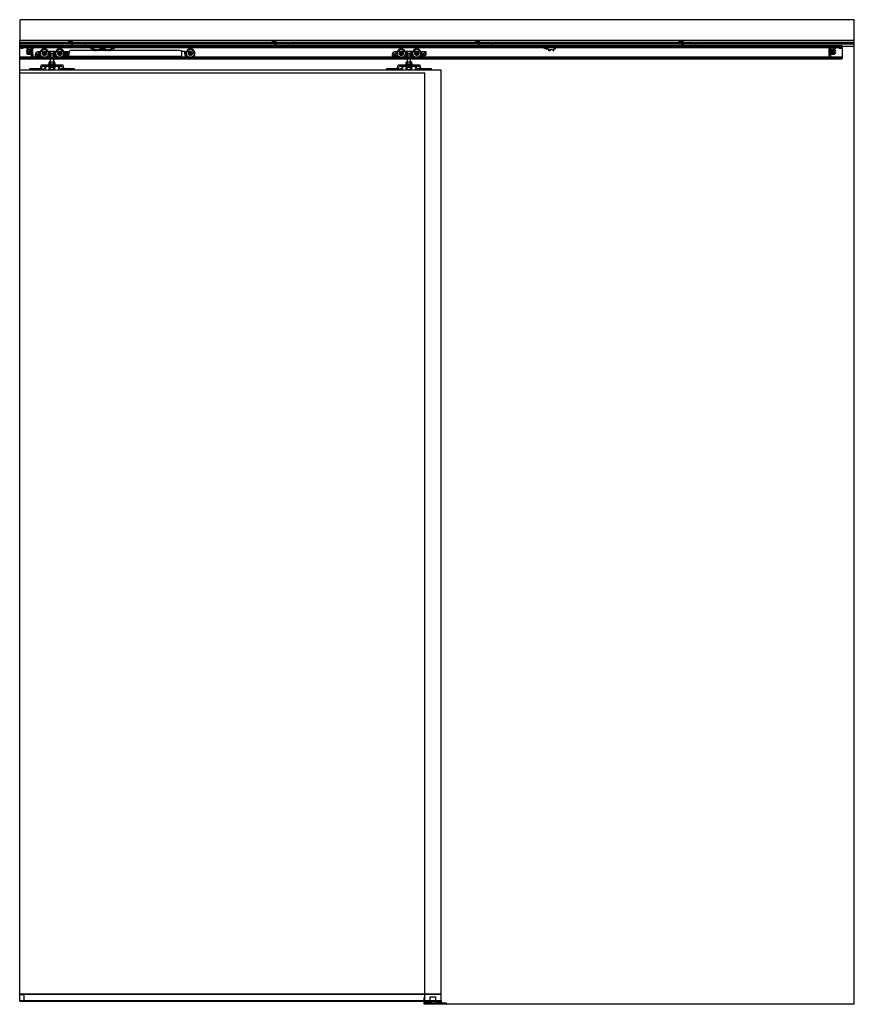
# Model space of a CAD drawing. Header units: millimetres. Extents: x 0 to 2050, y 0 to 2418.
import ezdxf

# ---------------------------------------------------------------- set-up
doc = ezdxf.new("R2010")
doc.units = ezdxf.units.MM
doc.header["$LTSCALE"] = 10
doc.linetypes.add('ALLCAD_Strich', pattern=[0.2, 0.15, -0.05])
doc.layers.add('BESCH_KONT_sich_schn_ansi_2d', color=40, linetype='Continuous')

msp = doc.modelspace()

# ---------------------------------------------------------------- linework, layer by layer
at = {"layer": 'BESCH_KONT_sich_schn_ansi_2d', "linetype": 'ALLCAD_Strich', "extrusion": (0, 1, -2.22045e-16)}
for p, q in [((2050, 2418), (0, 2418)), ((0, 2418), (0, 2368)), ((2050, 2368), (2050, 2418)), ((0, 2287.5), (0, 2368)), ((0, 2368), (2050, 2368)), ((2050, 2362), (0, 2362)), ((0, 2361.5), (0, 2361.5)), ((0, 2361.5), (0, 2361.5)), ((0, 2361.5), (0, 2361.5)), ((0, 2361.5), (0, 2361.5)), ((0, 2361.5), (0, 2361.5)), ((0, 2361.5), (0, 2361.5)), ((0, 2361.5), (0, 2361.5)), ((0, 2361.5), (0, 2361.5)), ((0, 2361.5), (0, 2361.5)), ((0, 2361.5), (0, 2361.5)), ((0, 2361.5), (0, 2361.5)), ((0, 2361.5), (0, 2361.5)), ((0, 2361.5), (0, 2361.5)), ((0, 2361.5), (0, 2361.5)), ((0, 2361.5), (0, 2361.5)), ((0, 2361.5), (0, 2361.5)), ((0, 2361.5), (0, 2361.5)), ((0, 2361.5), (0, 2361.5)), ((0, 2361.5), (0, 2361.5)), ((0, 2361.5), (0, 2361.5)), ((0, 2361.5), (0, 2361.5)), ((0, 2361.5), (0, 2361.5)), ((0, 2361.5), (0, 2361.5)), ((2050, 2361.5), (0, 2361.5)), ((0, 2359.5), (2050, 2359.5)), ((0, 2359), (2050, 2359)), ((0, 2355), (2020, 2355)), ((0, 2353), (2050, 2353)), ((0, 2352.5), (0, 2352.5)), ((0, 2352.5), (0, 2352.5)), ((0, 2352.5), (0, 2352.5)), ((0, 2352.5), (0, 2352.5)), ((0, 2352.5), (0, 2352.5)), ((0, 2352.5), (0, 2352.5)), ((0, 2352.5), (0, 2352.5)), ((0, 2352.5), (0, 2352.5)), ((0, 2352.5), (0, 2352.5)), ((0, 2352.5), (0, 2352.5)), ((0, 2352.5), (0, 2352.5)), ((0, 2352.5), (0, 2352.5)), ((0, 2352.5), (0, 2352.5)), ((0, 2352.5), (0, 2352.5)), ((0, 2352.5), (0, 2352.5)), ((0, 2352.5), (0, 2352.5)), ((0, 2352.5), (0, 2352.5)), ((0, 2352.5), (0, 2352.5)), ((0, 2352.5), (0, 2352.5)), ((0, 2352.5), (0, 2352.5)), ((0, 2352.5), (0, 2352.5)), ((0, 2352.5), (0, 2352.5)), ((0, 2352.5), (0, 2352.5)), ((0, 2352.5), (2020, 2352.5)), ((1, 2352), (0, 2352)), ((0, 2350.5), (2020, 2350.5)), ((0, 2350), (2020, 2350)), ((1, 2352), (28.9, 2352)), ((1, 2350), (1, 2352)), ((3.2, 2348.5), (2, 2347.5)), ((8, 2347.5), (2, 2347.5)), ((2, 2347), (2, 2347.5)), ((8, 2347), (2, 2347)), ((3.2, 2352), (3.2, 2350)), ((3.2, 2348.5), (3.2, 2352)), ((6.7, 2348.5), (3.2, 2348.5)), ((6.7, 2352), (6.7, 2350)), ((6.7, 2348.5), (6.7, 2352)), ((6.7, 2348.5), (8, 2347.5)), ((8, 2347), (8, 2347.5)), ((17.2, 2348.5), (16, 2347.5)), ((22, 2347.5), (16, 2347.5)), ((16, 2347), (16, 2347.5)), ((22, 2347), (16, 2347)), ((17.2, 2352), (17.2, 2350)), ((17.2, 2348.5), (17.2, 2352)), ((20.7, 2348.5), (17.2, 2348.5)), ((20.7, 2352), (20.7, 2350)), ((20.7, 2348.5), (20.7, 2352)), ((20.7, 2348.5), (22, 2347.5)), ((22, 2347), (22, 2347.5)), ((27.5, 2349.8), (30, 2349.8)), ((27.5, 2349.8), (27.5, 2344.9)), ((27.5, 2347.6), (30, 2347.6)), ((29.9, 2352), (28.9, 2352)), ((28.9, 2352), (28.9, 2350)), ((29, 2349), (29, 2346)), ((30, 2349), (29, 2349)), ((29, 2346), (29, 2343)), ((29.9, 2352), (30, 2352)), ((29.9, 2350), (29.9, 2352)), ((30, 2350), (30, 2350)), ((30, 2350), (30, 2350)), ((30, 2350), (30, 2350)), ((30, 2350), (30, 2350)), ((30, 2350), (30, 2350)), ((30, 2350), (30, 2350)), ((30, 2350), (30, 2350)), ((30, 2350), (30, 2350)), ((30, 2350), (30, 2350)), ((30, 2350), (30, 2348)), ((30, 2350), (30, 2350)), ((30, 2350), (30, 2350)), ((30, 2350), (30, 2350)), ((30, 2350), (30, 2350)), ((30, 2350), (30, 2350)), ((30, 2350), (30, 2350)), ((30, 2350), (30, 2350)), ((30, 2350), (30, 2350)), ((30, 2347), (30, 2348)), ((32, 2347), (30, 2347)), ((30, 2347), (30, 2342.9)), ((32, 2346.5), (30, 2342.9)), ((30, 2346), (32, 2346)), ((32, 2350), (32, 2347)), ((32, 2347), (32, 2346.5)), ((32, 2332.1), (32, 2346.5)), ((119.5, 2365), (119.5, 2362)), ((129.5, 2365), (119.5, 2365)), ((126.5, 2362), (126.5, 2355)), ((126.5, 2359), (126.5, 2362)), ((129.5, 2359), (129.5, 2365)), ((129.5, 2355), (129.5, 2359)), ((144.5, 2359), (144.5, 2362)), ((159.5, 2359), (159.5, 2355)), ((170, 2351.5), (170, 2349.5)), ((172, 2351.5), (170, 2351.5)), ((170, 2349.5), (172, 2349.5)), ((170.6, 2351.5), (170.6, 2349.5)), ((172, 2351.5), (172, 2349.5)), ((172, 2351.5), (234, 2351.5)), ((234, 2349.5), (172, 2349.5)), ((173.1, 2351.5), (173.1, 2349.5)), ((173.5, 2351.5), (173.5, 2349.5)), ((174, 2346.5), (173.5, 2349.5)), ((178, 2346.5), (174, 2346.5)), ((176, 2351.5), (176, 2346.5)), ((178, 2349.5), (178, 2346.5)), ((178, 2346.5), (180, 2346.5)), ((180, 2351.5), (180, 2346.5)), ((181, 2346.2), (182.2, 2345.6)), ((196.8, 2342), (196.8, 2346)), ((197.3, 2346.5), (208.7, 2346.5)), ((209.2, 2346), (209.2, 2342)), ((223.8, 2345.6), (225, 2346.2)), ((226, 2351.5), (226, 2346.5)), ((226, 2346.5), (228, 2346.5)), ((228, 2349.5), (228, 2346.5)), ((232, 2346.5), (228, 2346.5)), ((230, 2351.5), (230, 2346.5)), ((232.5, 2349.5), (232, 2346.5)), ((232.5, 2351.5), (232.5, 2349.5)), ((232.9, 2351.5), (232.9, 2349.5)), ((236, 2351.5), (234, 2351.5)), ((234, 2351.5), (234, 2349.5)), ((234, 2349.5), (236, 2349.5)), ((235.4, 2351.5), (235.4, 2349.5)), ((236, 2351.5), (236, 2349.5)), ((619.5, 2365), (619.5, 2362)), ((629.5, 2365), (619.5, 2365)), ((626.5, 2362), (626.5, 2355)), ((626.5, 2359), (626.5, 2362)), ((629.5, 2359), (629.5, 2365)), ((629.5, 2355), (629.5, 2359)), ((644.5, 2359), (644.5, 2362)), ((659.5, 2359), (659.5, 2355)), ((945, 2351.5), (945, 2349.5)), ((977.5, 2351.5), (945, 2351.5)), ((977.5, 2349.5), (945, 2349.5)), ((949.2, 2351.5), (949.2, 2349.5)), ((952.7, 2351.5), (952.7, 2349.5)), ((959.2, 2351.5), (959.2, 2349.5)), ((962.7, 2351.5), (962.7, 2349.5)), ((977.5, 2351.5), (977.5, 2349.5)), ((982.5, 2351.5), (977.5, 2351.5)), ((982.5, 2349.5), (977.5, 2349.5)), ((982.5, 2351.5), (982.5, 2349.5)), ((1107.5, 2351.5), (982.5, 2351.5)), ((1107.5, 2349.5), (982.5, 2349.5)), ((1107.5, 2351.5), (1107.5, 2349.5)), ((1112.5, 2351.5), (1107.5, 2351.5)), ((1112.5, 2349.5), (1107.5, 2349.5)), ((1112.5, 2351.5), (1112.5, 2349.5)), ((1237.5, 2351.5), (1112.5, 2351.5)), ((1237.5, 2349.5), (1112.5, 2349.5)), ((1119.5, 2365), (1119.5, 2362)), ((1129.5, 2365), (1119.5, 2365)), ((1126.5, 2362), (1126.5, 2355)), ((1126.5, 2359), (1126.5, 2362)), ((1129.5, 2359), (1129.5, 2365)), ((1129.5, 2355), (1129.5, 2359)), ((1144.5, 2359), (1144.5, 2362)), ((1159.5, 2359), (1159.5, 2355)), ((1237.5, 2351.5), (1237.5, 2349.5)), ((1242.5, 2351.5), (1237.5, 2351.5)), ((1242.5, 2349.5), (1237.5, 2349.5)), ((1242.5, 2351.5), (1242.5, 2349.5)), ((1311, 2351.5), (1242.5, 2351.5)), ((1311, 2349.5), (1242.5, 2349.5)), ((1289, 2346.5), (1288.5, 2349.5)), ((1293, 2346.5), (1289, 2346.5)), ((1291, 2349.5), (1291, 2351.5)), ((1291, 2349.5), (1291, 2346.5)), ((1293, 2349.5), (1293, 2346.5)), ((1293, 2346.5), (1295, 2346.5)), ((1295, 2349.5), (1295, 2351.5)), ((1295, 2349.5), (1295, 2346.5)), ((1296, 2346.2), (1297.2, 2345.6)), ((1311, 2351.5), (1311, 2349.5)), ((1312, 2351.5), (1311, 2351.5)), ((1311, 2349.5), (1312, 2349.5)), ((1311.8, 2342), (1311.8, 2346)), ((1312, 2351.5), (1312, 2349.5)), ((1315, 2351.5), (1312, 2351.5)), ((1312, 2349.5), (1315, 2349.5)), ((1315, 2349.5), (1312, 2349.5)), ((1312.3, 2346.5), (1315, 2346.5)), ((1315, 2351.5), (1315, 2346.5)), ((1619.5, 2365), (1619.5, 2362)), ((1629.5, 2365), (1619.5, 2365)), ((1626.5, 2362), (1626.5, 2355)), ((1626.5, 2359), (1626.5, 2362)), ((1629.5, 2359), (1629.5, 2365)), ((1629.5, 2355), (1629.5, 2359)), ((1644.5, 2359), (1644.5, 2362)), ((1659.5, 2359), (1659.5, 2355)), ((1988, 2347), (1988, 2350)), ((1988, 2347), (1988, 2346.5)), ((1990, 2347), (1988, 2347)), ((1988, 2332.1), (1988, 2346.5)), ((1988, 2346.5), (1990, 2342.9)), ((1988, 2346), (1990, 2346)), ((1990, 2352), (1990.1, 2352)), ((1990, 2350), (1990, 2350)), ((1990, 2350), (1990, 2350)), ((1990, 2350), (1990, 2350)), ((1990, 2350), (1990, 2350)), ((1990, 2350), (1990, 2350)), ((1990, 2350), (1990, 2350)), ((1990, 2350), (1990, 2350)), ((1990, 2350), (1990, 2350)), ((1990, 2350), (1990, 2350)), ((1990, 2348), (1990, 2350)), ((1990, 2350), (1990, 2350)), ((1990, 2350), (1990, 2350)), ((1990, 2350), (1990, 2350)), ((1990, 2350), (1990, 2350)), ((1990, 2350), (1990, 2350)), ((1990, 2350), (1990, 2350)), ((1990, 2350), (1990, 2350)), ((1990, 2350), (1990, 2350)), ((1992.5, 2349.8), (1990, 2349.8)), ((1990, 2349), (1991, 2349)), ((1990, 2348), (1990, 2347)), ((1992.5, 2347.6), (1990, 2347.6)), ((1990, 2347), (1990, 2342.9)), ((1991.1, 2352), (1990.1, 2352)), ((1990.1, 2352), (1990.1, 2350)), ((1991, 2343), (1991, 2349)), ((1991.1, 2352), (2019, 2352)), ((1991.1, 2350), (1991.1, 2352)), ((1992.5, 2344.9), (1992.5, 2349.8)), ((1999.2, 2348.5), (1998, 2347.5)), ((2004, 2347.5), (1998, 2347.5)), ((1998, 2347), (1998, 2347.5)), ((2004, 2347), (1998, 2347)), ((1999.2, 2352), (1999.2, 2350)), ((1999.2, 2348.5), (1999.2, 2352)), ((2002.7, 2348.5), (1999.2, 2348.5)), ((2002.7, 2352), (2002.7, 2350)), ((2002.7, 2348.5), (2002.7, 2352)), ((2002.7, 2348.5), (2004, 2347.5)), ((2004, 2347), (2004, 2347.5)), ((2013.2, 2348.5), (2012, 2347.5)), ((2018, 2347.5), (2012, 2347.5)), ((2012, 2347), (2012, 2347.5)), ((2018, 2347), (2012, 2347)), ((2013.2, 2352), (2013.2, 2350)), ((2013.2, 2348.5), (2013.2, 2352)), ((2016.7, 2348.5), (2013.2, 2348.5)), ((2016.7, 2352), (2016.7, 2350)), ((2016.7, 2348.5), (2016.7, 2352)), ((2016.7, 2348.5), (2018, 2347.5)), ((2018, 2347), (2018, 2347.5)), ((2020, 2352), (2019, 2352)), ((2019, 2352), (2019, 2350)), ((2020, 2355), (2020, 2322)), ((2050, 0), (2050, 2368)), ((0, 2326.5), (2020, 2326.5)), ((2020, 2325.5), (0, 2325.5)), ((0, 2324), (2020, 2324)), ((0, 2322), (2020, 2322)), ((16.4, 2342.9), (16, 2342.5)), ((16, 2342.5), (16, 2341.1)), ((16, 2341.1), (20.3, 2340.1)), ((20.3, 2338.5), (16, 2337.5)), ((16, 2337.5), (16, 2336.1)), ((16, 2336.1), (16.4, 2335.7)), ((18.6, 2344.9), (16.4, 2342.9)), ((30, 2342.9), (16.4, 2342.9)), ((16.4, 2335.7), (18.6, 2333.7)), ((16.4, 2335.7), (30, 2335.7)), ((27.5, 2344.9), (18.6, 2344.9)), ((18.6, 2333.7), (27.5, 2333.7)), ((21.3, 2340.2), (22.8, 2341)), ((22.8, 2337.6), (21.3, 2338.4)), ((23.3, 2341.1), (27, 2341.1)), ((27, 2337.5), (23.3, 2337.5)), ((24, 2342.9), (24, 2335.7)), ((24, 2335.7), (25.5, 2335.7)), ((25.5, 2341.6), (27.5, 2341.6)), ((25.5, 2335.7), (25.5, 2341.6)), ((27.5, 2344.9), (27.5, 2340.6)), ((27.5, 2344.1), (30, 2344.1)), ((27.5, 2340.6), (27.5, 2338)), ((27.5, 2338), (27.5, 2333.7)), ((27.5, 2334.6), (30, 2334.6)), ((27.5, 2333.7), (27.5, 2328.8)), ((27.5, 2331.1), (30, 2331.1)), ((30, 2328.8), (27.5, 2328.8)), ((30, 2343), (29, 2343)), ((29, 2336), (29, 2333)), ((30, 2336), (29, 2336)), ((29, 2333), (29, 2330)), ((30, 2330), (29, 2330)), ((30, 2342.9), (30, 2335.7)), ((30, 2335.7), (30, 2331.6)), ((30, 2335.7), (32, 2332.1)), ((32, 2332), (30, 2332)), ((30, 2331.6), (32, 2331.6)), ((30, 2328.8), (30, 2331.6)), ((30, 2331.3), (32, 2331.3)), ((32, 2328.9), (30, 2328.9)), ((30, 2328.6), (30, 2328.8)), ((30, 2328.6), (32, 2328.6)), ((32, 2332.1), (32, 2331.6)), ((32, 2331.6), (32, 2331.3)), ((32, 2331.3), (32, 2328.9)), ((32, 2328.9), (32, 2328.6)), ((46.3, 2333.1), (38.5, 2333.1)), ((38.5, 2328.7), (38.5, 2332.4)), ((41.4, 2328), (39.2, 2328)), ((39.8, 2331.8), (45, 2331.8)), ((39.8, 2329.3), (39.8, 2331.8)), ((41.4, 2329.3), (39.8, 2329.3)), ((41.4, 2328), (41.4, 2329.3)), ((42.8, 2339.2), (46.3, 2339.2)), ((45, 2329.3), (43.4, 2329.3)), ((43.4, 2329.3), (43.4, 2328)), ((46.3, 2328), (43.4, 2328)), ((45, 2331.8), (45, 2331.8)), ((45, 2331.8), (45, 2331.8)), ((45, 2331.8), (45, 2331.8)), ((45, 2331.8), (45, 2331.8)), ((45, 2331.8), (45, 2331.8)), ((45, 2331.8), (45, 2331.8)), ((45, 2331.8), (45, 2331.8)), ((45, 2331.8), (45, 2331.8)), ((45, 2331.8), (45, 2331.8)), ((45, 2331.8), (45, 2329.3)), ((45, 2331.8), (45, 2331.8)), ((45, 2331.8), (45, 2331.8)), ((45, 2331.8), (45, 2331.8)), ((45, 2331.8), (45, 2331.8)), ((45, 2331.8), (45, 2331.8)), ((45, 2331.8), (45, 2331.8)), ((45, 2331.8), (45, 2331.8)), ((45, 2331.8), (45, 2331.8)), ((46, 2340), (46.3, 2340)), ((46.3, 2340), (46.3, 2339.2)), ((46.3, 2340), (72.4, 2340)), ((46.3, 2339.2), (46.3, 2333.1)), ((46.3, 2333.1), (46.3, 2328)), ((48.2, 2328), (46.3, 2328)), ((51.6, 2327.4), (48.2, 2328)), ((54.6, 2325.7), (51.6, 2327.4)), ((57.3, 2323.8), (55.1, 2325.3)), ((71, 2340), (71, 2332)), ((71, 2332), (87, 2332)), ((85.6, 2340), (72.4, 2340)), ((72.5, 2332), (72.5, 2340)), ((72.5, 2340), (72.5, 2332)), ((72.5, 2332), (72.5, 2322)), ((74.3, 2340), (74.3, 2332)), ((83, 2335), (75, 2335)), ((75, 2303.5), (75, 2335)), ((75, 2332), (75, 2322)), ((75, 2332), (75, 2322)), ((83, 2303.5), (83, 2335)), ((83, 2332), (83, 2322)), ((83, 2332), (83, 2322)), ((83.7, 2332), (83.7, 2340)), ((85.5, 2332), (85.5, 2340)), ((85.5, 2340), (85.5, 2332)), ((85.5, 2332), (85.5, 2322)), ((85.6, 2340), (119, 2340)), ((87, 2340), (87, 2332)), ((106.5, 2327.9), (100.6, 2323.8)), ((107.5, 2340), (107.5, 2328.5)), ((109.5, 2340), (109.5, 2329)), ((116.5, 2329), (109.9, 2329)), ((111, 2337.2), (111, 2326.3)), ((115.6, 2337.2), (111, 2337.2)), ((111, 2328.2), (397, 2328.2)), ((111, 2326.3), (111, 2325)), ((111, 2326.3), (408, 2326.3)), ((111, 2325), (111, 2321.2)), ((111, 2325), (409.1, 2325)), ((116.6, 2337.8), (115.6, 2337.2)), ((120.5, 2338.5), (120.5, 2333)), ((125.9, 2343.2), (120.8, 2340.2)), ((125.9, 2343.2), (388.1, 2343.2)), ((183.2, 2345.3), (184.4, 2345.3)), ((184.4, 2345.3), (183.8, 2342.7)), ((183.8, 2342.7), (183.8, 2341.7)), ((188, 2341.5), (183.8, 2341.5)), ((188, 2343.9), (188, 2343.9)), ((188, 2343.9), (188, 2343.9)), ((188, 2343.9), (188, 2343.9)), ((188, 2343.9), (188, 2343.9)), ((188, 2343.9), (188, 2343.9)), ((188, 2343.9), (188, 2343.9)), ((188, 2343.9), (188, 2343.9)), ((188, 2343.9), (188, 2343.9)), ((188, 2343.9), (188, 2343.9)), ((188, 2341.7), (188, 2343.9)), ((188, 2343.9), (188, 2343.9)), ((188, 2343.9), (188, 2343.9)), ((188, 2343.9), (188, 2343.9)), ((188, 2343.9), (188, 2343.9)), ((188, 2343.9), (188, 2343.9)), ((188, 2343.9), (188, 2343.9)), ((188, 2343.9), (188, 2343.9)), ((188, 2343.9), (188, 2343.9)), ((188, 2343.9), (188, 2343.9)), ((189, 2344.9), (191.6, 2344.9)), ((192.3, 2344.6), (195.7, 2341.5)), ((196.6, 2341.5), (195.7, 2341.5)), ((210.3, 2341.5), (209.4, 2341.5)), ((210.3, 2341.5), (213.7, 2344.6)), ((214.4, 2344.9), (217, 2344.9)), ((218, 2343.9), (218, 2341.7)), ((222.2, 2341.5), (218, 2341.5)), ((221.6, 2345.3), (222.8, 2345.3)), ((222.2, 2342.7), (221.6, 2345.3)), ((222.2, 2341.7), (222.2, 2342.7)), ((402, 2339.8), (388.1, 2343.2)), ((397, 2341), (397, 2328.2)), ((405.5, 2339.8), (402, 2339.8)), ((405.5, 2334), (405.5, 2339.8)), ((405.5, 2339.8), (419.5, 2339.8)), ((412.3, 2322.5), (423.9, 2322.5)), ((423.9, 2322.5), (412.3, 2322.5)), ((923.3, 2333.1), (915.5, 2333.1)), ((915.5, 2328.7), (915.5, 2332.4)), ((918.4, 2328), (916.2, 2328)), ((916.8, 2329.3), (916.8, 2331.8)), ((916.8, 2331.8), (922, 2331.8)), ((918.4, 2329.3), (916.8, 2329.3)), ((918.4, 2328), (918.4, 2329.3)), ((919.8, 2339.2), (923.3, 2339.2)), ((922, 2329.3), (920.4, 2329.3)), ((920.4, 2329.3), (920.4, 2328)), ((923.3, 2328), (920.4, 2328)), ((922, 2331.8), (922, 2329.3)), ((922, 2329.3), (922, 2329.3)), ((922, 2329.3), (922, 2329.3)), ((922, 2329.3), (922, 2329.3)), ((922, 2329.3), (922, 2329.3)), ((922, 2329.3), (922, 2329.3)), ((922, 2329.3), (922, 2329.3)), ((922, 2329.3), (922, 2329.3)), ((922, 2329.3), (922, 2329.3)), ((922, 2329.3), (922, 2329.3)), ((922, 2329.3), (922, 2329.3)), ((922, 2329.3), (922, 2329.3)), ((922, 2329.3), (922, 2329.3)), ((922, 2329.3), (922, 2329.3)), ((922, 2329.3), (922, 2329.3)), ((922, 2329.3), (922, 2329.3)), ((922, 2329.3), (922, 2329.3)), ((922, 2329.3), (922, 2329.3)), ((922, 2329.3), (922, 2329.3)), ((922, 2329.3), (922, 2329.3)), ((922, 2329.3), (922, 2329.3)), ((922, 2329.3), (922, 2329.3)), ((922, 2329.3), (922, 2329.3)), ((922, 2329.3), (922, 2329.3)), ((922, 2329.3), (922, 2329.3)), ((922, 2329.3), (922, 2329.3)), ((922, 2329.3), (922, 2329.3)), ((922, 2329.3), (922, 2329.3)), ((922, 2329.3), (922, 2329.3)), ((922, 2329.3), (922, 2329.3)), ((923, 2340), (923.3, 2340)), ((923.3, 2340), (923.3, 2339.2)), ((923.3, 2340), (949.4, 2340)), ((923.3, 2339.2), (923.3, 2333.1)), ((923.3, 2333.1), (923.3, 2328)), ((925.2, 2328), (923.3, 2328)), ((928.6, 2327.4), (925.2, 2328)), ((931.6, 2325.7), (928.6, 2327.4)), ((934.3, 2323.8), (932.1, 2325.3)), ((948, 2340), (948, 2332)), ((948, 2332), (964, 2332)), ((962.6, 2340), (949.4, 2340)), ((949.5, 2332), (949.5, 2340)), ((949.5, 2340), (949.5, 2332)), ((949.5, 2332), (949.5, 2322)), ((951.3, 2340), (951.3, 2332)), ((960, 2335), (952, 2335)), ((952, 2303.5), (952, 2335)), ((952, 2332), (952, 2322)), ((952, 2332), (952, 2322)), ((960, 2303.5), (960, 2335)), ((960, 2332), (960, 2322)), ((960, 2332), (960, 2322)), ((960.7, 2332), (960.7, 2340)), ((962.5, 2332), (962.5, 2340)), ((962.5, 2340), (962.5, 2332)), ((962.5, 2332), (962.5, 2322)), ((962.6, 2340), (996, 2340)), ((964, 2340), (964, 2332)), ((983.5, 2327.9), (977.6, 2323.8)), ((984.5, 2340), (984.5, 2328.5)), ((986.5, 2340), (986.5, 2329)), ((993.5, 2329), (986.9, 2329)), ((997.5, 2338.5), (997.5, 2333)), ((1298.2, 2345.3), (1299.4, 2345.3)), ((1299.4, 2345.3), (1298.8, 2342.7)), ((1298.8, 2342.7), (1298.8, 2341.7)), ((1303, 2341.5), (1298.8, 2341.5)), ((1303, 2343.9), (1303, 2343.9)), ((1303, 2343.9), (1303, 2343.9)), ((1303, 2343.9), (1303, 2343.9)), ((1303, 2343.9), (1303, 2343.9)), ((1303, 2343.9), (1303, 2343.9)), ((1303, 2343.9), (1303, 2343.9)), ((1303, 2343.9), (1303, 2343.9)), ((1303, 2343.9), (1303, 2343.9)), ((1303, 2343.9), (1303, 2343.9)), ((1303, 2341.7), (1303, 2343.9)), ((1303, 2343.9), (1303, 2343.9)), ((1303, 2343.9), (1303, 2343.9)), ((1303, 2343.9), (1303, 2343.9)), ((1303, 2343.9), (1303, 2343.9)), ((1303, 2343.9), (1303, 2343.9)), ((1303, 2343.9), (1303, 2343.9)), ((1303, 2343.9), (1303, 2343.9)), ((1303, 2343.9), (1303, 2343.9)), ((1303, 2343.9), (1303, 2343.9)), ((1304, 2344.9), (1306.6, 2344.9)), ((1307.3, 2344.6), (1310.7, 2341.5)), ((1311.6, 2341.5), (1310.7, 2341.5)), ((1990, 2335.7), (1988, 2332.1)), ((1988, 2332.1), (1988, 2331.6)), ((1988, 2332), (1990, 2332)), ((1988, 2331.6), (1990, 2331.6)), ((1988, 2331.6), (1988, 2331.3)), ((1988, 2331.3), (1990, 2331.3)), ((1988, 2328.9), (1988, 2331.3)), ((1990, 2328.9), (1988, 2328.9)), ((1988, 2328.6), (1988, 2328.9)), ((1988, 2328.6), (1990, 2328.6)), ((1992.5, 2344.1), (1990, 2344.1)), ((1990, 2343), (1991, 2343)), ((1990, 2342.9), (1990, 2335.7)), ((1990, 2342.9), (2003.6, 2342.9)), ((1990, 2336), (1991, 2336)), ((2003.6, 2335.7), (1990, 2335.7)), ((1990, 2335.7), (1990, 2331.6)), ((1992.5, 2334.6), (1990, 2334.6)), ((1990, 2331.6), (1990, 2328.8)), ((1992.5, 2331.1), (1990, 2331.1)), ((1990, 2330), (1991, 2330)), ((1990, 2328.8), (1992.5, 2328.8)), ((1990, 2328.8), (1990, 2328.6)), ((1991, 2330), (1991, 2336)), ((2001.4, 2344.9), (1992.5, 2344.9)), ((1992.5, 2344.9), (1992.5, 2340.6)), ((1992.5, 2341.6), (1994.5, 2341.6)), ((1992.5, 2338), (1992.5, 2340.6)), ((1992.5, 2338), (1992.5, 2333.7)), ((1992.5, 2333.7), (2001.4, 2333.7)), ((1992.5, 2328.8), (1992.5, 2333.7)), ((1993, 2341.1), (1996.7, 2341.1)), ((1996.7, 2337.5), (1993, 2337.5)), ((1994.5, 2341.6), (1994.5, 2335.7)), ((1994.5, 2335.7), (1996, 2335.7)), ((1996, 2342.9), (1996, 2335.7)), ((1997.2, 2341), (1998.7, 2340.2)), ((1998.7, 2338.4), (1997.2, 2337.6)), ((1999.7, 2340.1), (2004, 2341.1)), ((2004, 2337.5), (1999.7, 2338.5)), ((2003.6, 2342.9), (2001.4, 2344.9)), ((2001.4, 2333.7), (2003.6, 2335.7)), ((2004, 2342.5), (2003.6, 2342.9)), ((2003.6, 2335.7), (2004, 2336.1)), ((2004, 2342.5), (2004, 2341.1)), ((2004, 2337.5), (2004, 2336.1)), ((52, 2306.5), (49.1, 2297)), ((51.7, 2294), (54.7, 2303.5)), ((106, 2306.5), (52, 2306.5)), ((54.7, 2303.5), (103.3, 2303.5)), ((62.4, 2306.5), (59.5, 2297)), ((62.1, 2294), (65.1, 2303.5)), ((87.5, 2308.5), (70.5, 2308.5)), ((70.5, 2306.5), (70.5, 2308.5)), ((70.5, 2303.5), (70.5, 2301.5)), ((70.5, 2301.5), (87.5, 2301.5)), ((72, 2314.5), (75.5, 2314.5)), ((72, 2308.5), (72, 2314.5)), ((72, 2295.5), (72, 2301.5)), ((75, 2306.5), (75, 2308.5)), ((75.5, 2314.5), (82.5, 2314.5)), ((75.5, 2308.5), (75.5, 2314.5)), ((75.5, 2295.5), (75.5, 2301.5)), ((82.5, 2314.5), (86, 2314.5)), ((82.5, 2308.5), (82.5, 2314.5)), ((82.5, 2295.5), (82.5, 2301.5)), ((83, 2306.5), (83, 2308.5)), ((86, 2308.5), (86, 2314.5)), ((86, 2295.5), (86, 2301.5)), ((87.5, 2306.5), (87.5, 2308.5)), ((87.5, 2303.5), (87.5, 2301.5)), ((92.9, 2303.5), (95.9, 2294)), ((98.5, 2297), (95.6, 2306.5)), ((103.3, 2303.5), (106.3, 2294)), ((108.9, 2297), (106, 2306.5)), ((419.5, 2321.2), (111, 2321.2)), ((929, 2306.5), (926.1, 2297)), ((928.7, 2294), (931.7, 2303.5)), ((983, 2306.5), (929, 2306.5)), ((931.7, 2303.5), (980.3, 2303.5)), ((939.4, 2306.5), (936.5, 2297)), ((939.1, 2294), (942.1, 2303.5)), ((964.5, 2308.5), (947.5, 2308.5)), ((947.5, 2306.5), (947.5, 2308.5)), ((947.5, 2303.5), (947.5, 2301.5)), ((947.5, 2301.5), (964.5, 2301.5)), ((949, 2314.5), (952.5, 2314.5)), ((949, 2308.5), (949, 2314.5)), ((949, 2295.5), (949, 2301.5)), ((952, 2306.5), (952, 2308.5)), ((952.5, 2314.5), (959.5, 2314.5)), ((952.5, 2308.5), (952.5, 2314.5)), ((952.5, 2295.5), (952.5, 2301.5)), ((959.5, 2314.5), (963, 2314.5)), ((959.5, 2308.5), (959.5, 2314.5)), ((959.5, 2295.5), (959.5, 2301.5)), ((960, 2306.5), (960, 2308.5)), ((963, 2308.5), (963, 2314.5)), ((963, 2295.5), (963, 2301.5)), ((964.5, 2306.5), (964.5, 2308.5)), ((964.5, 2303.5), (964.5, 2301.5)), ((969.9, 2303.5), (972.9, 2294)), ((975.5, 2297), (972.6, 2306.5)), ((980.3, 2303.5), (983.3, 2294)), ((985.9, 2297), (983, 2306.5)), ((1035, 2294), (0, 2294)), ((0, 9), (0, 2287.5)), ((0, 2287.5), (995, 2287.5)), ((49.1, 2297), (24, 2297)), ((24, 2297), (24, 2294)), ((29.5, 2294), (29.5, 2297)), ((34.5, 2294), (34.5, 2297)), ((41.5, 2294), (41.5, 2297)), ((46.5, 2294), (46.5, 2297)), ((49.1, 2297), (59.5, 2297)), ((72, 2295.5), (75.5, 2295.5)), ((75.5, 2295.5), (82.5, 2295.5)), ((82.5, 2295.5), (86, 2295.5)), ((103.7, 2297), (98.5, 2297)), ((103.7, 2297), (103.7, 2297)), ((103.7, 2297), (103.7, 2297)), ((103.7, 2297), (103.7, 2297)), ((103.7, 2297), (103.7, 2297)), ((103.7, 2297), (103.7, 2297)), ((103.7, 2297), (103.7, 2297)), ((103.7, 2297), (103.7, 2297)), ((103.7, 2297), (103.7, 2297)), ((103.7, 2297), (103.7, 2297)), ((103.7, 2297), (103.7, 2297)), ((103.7, 2297), (103.7, 2297)), ((103.7, 2297), (103.7, 2297)), ((103.7, 2297), (103.7, 2297)), ((103.7, 2297), (103.7, 2297)), ((103.7, 2297), (103.7, 2297)), ((103.7, 2297), (103.7, 2297)), ((103.7, 2297), (103.7, 2297)), ((103.7, 2297), (103.7, 2297)), ((103.7, 2297), (103.7, 2297)), ((103.7, 2297), (103.7, 2297)), ((103.7, 2297), (103.7, 2297)), ((103.7, 2297), (103.7, 2297)), ((108.9, 2297), (103.7, 2297)), ((103.7, 2297), (103.7, 2297)), ((103.7, 2297), (103.7, 2297)), ((103.7, 2297), (103.7, 2297)), ((103.7, 2297), (103.7, 2297)), ((103.7, 2297), (103.7, 2297)), ((103.7, 2297), (103.7, 2297)), ((103.7, 2297), (103.7, 2297)), ((103.7, 2297), (103.7, 2297)), ((103.7, 2297), (103.7, 2297)), ((103.7, 2297), (103.7, 2297)), ((103.7, 2297), (103.7, 2297)), ((103.7, 2297), (103.7, 2297)), ((103.7, 2297), (103.7, 2297)), ((103.7, 2297), (103.7, 2297)), ((103.7, 2297), (103.7, 2297)), ((103.7, 2297), (103.7, 2297)), ((103.7, 2297), (103.7, 2297)), ((103.7, 2297), (103.7, 2297)), ((103.7, 2297), (103.7, 2297)), ((103.7, 2297), (103.7, 2297)), ((103.7, 2297), (103.7, 2297)), ((103.7, 2297), (103.7, 2297)), ((103.7, 2297), (103.7, 2297)), ((103.7, 2297), (103.7, 2297)), ((103.7, 2297), (103.7, 2297)), ((103.7, 2297), (103.7, 2297)), ((103.7, 2297), (103.7, 2297)), ((103.7, 2297), (103.7, 2297)), ((103.7, 2297), (103.7, 2297)), ((103.7, 2297), (103.7, 2297)), ((103.7, 2297), (103.7, 2297)), ((103.7, 2297), (103.7, 2297)), ((103.7, 2297), (103.7, 2297)), ((103.7, 2297), (103.7, 2297)), ((103.7, 2297), (103.7, 2297)), ((103.7, 2297), (103.7, 2297)), ((103.7, 2297), (103.7, 2297)), ((103.7, 2297), (103.7, 2297)), ((103.7, 2297), (103.7, 2297)), ((103.7, 2297), (103.7, 2297)), ((103.7, 2297), (103.7, 2297)), ((103.7, 2297), (103.7, 2297)), ((103.7, 2297), (103.7, 2297)), ((103.7, 2297), (103.7, 2297)), ((103.7, 2297), (103.7, 2297)), ((103.7, 2297), (103.7, 2297)), ((103.7, 2297), (103.7, 2297)), ((103.7, 2297), (103.7, 2297)), ((134, 2297), (108.9, 2297)), ((111.5, 2294), (111.5, 2297)), ((116.5, 2294), (116.5, 2297)), ((123.5, 2294), (123.5, 2297)), ((128.5, 2294), (128.5, 2297)), ((134, 2294), (134, 2297)), ((926.1, 2297), (901, 2297)), ((901, 2297), (901, 2294)), ((906.5, 2294), (906.5, 2297)), ((911.5, 2294), (911.5, 2297)), ((918.5, 2294), (918.5, 2297)), ((923.5, 2294), (923.5, 2297)), ((926.1, 2297), (936.5, 2297)), ((949, 2295.5), (952.5, 2295.5)), ((952.5, 2295.5), (959.5, 2295.5)), ((959.5, 2295.5), (963, 2295.5)), ((980.7, 2297), (975.5, 2297)), ((980.7, 2297), (980.7, 2297)), ((980.7, 2297), (980.7, 2297)), ((980.7, 2297), (980.7, 2297)), ((980.7, 2297), (980.7, 2297)), ((980.7, 2297), (980.7, 2297)), ((980.7, 2297), (980.7, 2297)), ((980.7, 2297), (980.7, 2297)), ((980.7, 2297), (980.7, 2297)), ((980.7, 2297), (980.7, 2297)), ((980.7, 2297), (980.7, 2297)), ((980.7, 2297), (980.7, 2297)), ((980.7, 2297), (980.7, 2297)), ((980.7, 2297), (980.7, 2297)), ((980.7, 2297), (980.7, 2297)), ((980.7, 2297), (980.7, 2297)), ((980.7, 2297), (980.7, 2297)), ((980.7, 2297), (980.7, 2297)), ((980.7, 2297), (980.7, 2297)), ((980.7, 2297), (980.7, 2297)), ((980.7, 2297), (980.7, 2297)), ((980.7, 2297), (980.7, 2297)), ((980.7, 2297), (980.7, 2297)), ((985.9, 2297), (980.7, 2297)), ((980.7, 2297), (980.7, 2297)), ((980.7, 2297), (980.7, 2297)), ((980.7, 2297), (980.7, 2297)), ((980.7, 2297), (980.7, 2297)), ((980.7, 2297), (980.7, 2297)), ((980.7, 2297), (980.7, 2297)), ((980.7, 2297), (980.7, 2297)), ((980.7, 2297), (980.7, 2297)), ((980.7, 2297), (980.7, 2297)), ((980.7, 2297), (980.7, 2297)), ((980.7, 2297), (980.7, 2297)), ((980.7, 2297), (980.7, 2297)), ((980.7, 2297), (980.7, 2297)), ((980.7, 2297), (980.7, 2297)), ((980.7, 2297), (980.7, 2297)), ((980.7, 2297), (980.7, 2297)), ((980.7, 2297), (980.7, 2297)), ((980.7, 2297), (980.7, 2297)), ((980.7, 2297), (980.7, 2297)), ((980.7, 2297), (980.7, 2297)), ((980.7, 2297), (980.7, 2297)), ((980.7, 2297), (980.7, 2297)), ((980.7, 2297), (980.7, 2297)), ((980.7, 2297), (980.7, 2297)), ((980.7, 2297), (980.7, 2297)), ((980.7, 2297), (980.7, 2297)), ((980.7, 2297), (980.7, 2297)), ((980.7, 2297), (980.7, 2297)), ((980.7, 2297), (980.7, 2297)), ((980.7, 2297), (980.7, 2297)), ((980.7, 2297), (980.7, 2297)), ((980.7, 2297), (980.7, 2297)), ((980.7, 2297), (980.7, 2297)), ((980.7, 2297), (980.7, 2297)), ((980.7, 2297), (980.7, 2297)), ((980.7, 2297), (980.7, 2297)), ((980.7, 2297), (980.7, 2297)), ((980.7, 2297), (980.7, 2297)), ((980.7, 2297), (980.7, 2297)), ((980.7, 2297), (980.7, 2297)), ((980.7, 2297), (980.7, 2297)), ((980.7, 2297), (980.7, 2297)), ((980.7, 2297), (980.7, 2297)), ((980.7, 2297), (980.7, 2297)), ((980.7, 2297), (980.7, 2297)), ((980.7, 2297), (980.7, 2297)), ((980.7, 2297), (980.7, 2297)), ((980.7, 2297), (980.7, 2297)), ((1011, 2297), (985.9, 2297)), ((988.5, 2294), (988.5, 2297)), ((993.5, 2294), (993.5, 2297)), ((995, 0), (995, 2287.5)), ((1000.5, 2294), (1000.5, 2297)), ((1005.5, 2294), (1005.5, 2297)), ((1011, 2294), (1011, 2297)), ((1035, 9), (1035, 2294)), ((0, 26), (-0.5, 26)), ((-0.5, 8), (-0.5, 26)), ((0, 26), (1035, 26)), ((0, 26), (1035, 26)), ((10, 25), (0, 25)), ((0, 25), (1035, 25)), ((10, 25), (10, 8)), ((0, 8), (-0.5, 8)), ((10, 23.5), (0, 23.5)), ((0, 9), (0, 8)), ((0, 9), (993, 9)), ((0, 8), (0, 9)), ((0, 9), (0, 9)), ((0, 9), (0, 9)), ((0, 9), (0, 9)), ((0, 9), (0, 9)), ((0, 9), (0, 9)), ((0, 9), (0, 9)), ((0, 9), (0, 9)), ((0, 9), (0, 9)), ((0, 9), (0, 9)), ((0, 9), (0, 9)), ((0, 9), (0, 9)), ((0, 9), (0, 9)), ((0, 9), (0, 9)), ((0, 9), (0, 9)), ((0, 9), (0, 9)), ((0, 9), (0, 9)), ((0, 9), (0, 9)), ((0, 9), (0, 9)), ((0, 9), (0, 9)), ((0, 9), (0, 9)), ((0, 9), (0, 9)), ((0, 9), (0, 9)), ((0, 9), (0, 9)), ((0, 8), (993, 8)), ((10, 9), (10, 9)), ((10, 9), (10, 9)), ((10, 9), (10, 9)), ((10, 9), (10, 9)), ((10, 9), (10, 9)), ((10, 9), (10, 9)), ((10, 9), (10, 9)), ((10, 9), (10, 9)), ((10, 9), (10, 9)), ((10, 9), (10, 9)), ((10, 9), (10, 9)), ((10, 9), (10, 9)), ((10, 9), (10, 9)), ((10, 9), (10, 9)), ((10, 9), (10, 9)), ((10, 9), (10, 9)), ((10, 9), (10, 9)), ((10, 9), (10, 9)), ((10, 9), (10, 9)), ((10, 9), (10, 9)), ((10, 9), (10, 9)), ((10, 9), (10, 9)), ((10, 9), (10, 9)), ((10, 9), (10, 9)), ((10, 9), (10, 9)), ((10, 9), (10, 9)), ((10, 9), (10, 9)), ((10, 9), (10, 9)), ((10, 9), (10, 9)), ((10, 9), (10, 9)), ((10, 9), (10, 9)), ((993, 17), (995, 17)), ((993, 0), (993, 17)), ((995, 11), (993, 11)), ((993, 9), (1035, 9)), ((993, 8), (1035, 8)), ((995, 6), (993, 6)), ((993, 2), (1009, 2)), ((995, 6), (995, 6)), ((995, 6), (995, 6)), ((995, 6), (995, 6)), ((995, 6), (995, 6)), ((995, 6), (995, 6)), ((995, 6), (995, 6)), ((995, 6), (995, 6)), ((995, 6), (995, 6)), ((995, 6), (995, 6)), ((995, 6), (995, 6)), ((995, 6), (995, 6)), ((995, 6), (995, 6)), ((995, 6), (995, 6)), ((995, 6), (995, 6)), ((995, 6), (995, 6)), ((995, 6), (995, 6)), ((995, 6), (995, 6)), ((995, 6), (995, 6)), ((995, 6), (995, 6)), ((995, 6), (995, 6)), ((995, 6), (995, 6)), ((995, 6), (995, 6)), ((995, 6), (995, 6)), ((995, 6), (995, 6)), ((995, 6), (995, 6)), ((995, 6), (995, 6)), ((995, 6), (995, 6)), ((995, 6), (995, 6)), ((995, 6), (995, 6)), ((995, 6), (995, 6)), ((995, 6), (995, 6)), ((995, 6), (1009, 6)), ((996, 4), (1048, 4)), ((996, 2), (996, 4)), ((999, 2), (999, 4)), ((1004, 2), (1004, 4)), ((1007, 18), (1014, 18)), ((1007, 18), (1007, 9)), ((1009, 0), (1009, 6)), ((1009, 2), (1049, 2)), ((1010, 9), (1010, 4)), ((1014, 18), (1021, 18)), ((1018, 9), (1018, 4)), ((1021, 18), (1021, 9)), ((1036.5, 5.5), (1023.5, 5.5)), ((1023.5, 4), (1023.5, 5.5)), ((1035, 9), (1035, 8)), ((1036.5, 4), (1036.5, 5.5)), ((1040, 2), (1040, 4)), ((1045, 2), (1045, 4)), ((1048, 2), (1048, 4)), ((1049, 0), (1049, 2)), ((995, 0), (993, 0)), ((2050, 0), (995, 0))]:
    msp.add_line(p, q, dxfattribs=at)
at = {"layer": 'BESCH_KONT_sich_schn_ansi_2d', "linetype": 'ALLCAD_Strich', "extrusion": (0, -2.22045e-16, -1)}
for centre, radius in [((-60, 2335), 11.2), ((-98, 2335), 11.2), ((-419, 2335), 11.2), ((-937, 2335), 11.2), ((-975, 2335), 11.2), ((-60, 2335), 4), ((-60, 2335), 2), ((-98, 2335), 2), ((-115, 2333.5), 2), ((-419, 2335), 2), ((-937, 2335), 4), ((-937, 2335), 2), ((-975, 2335), 2)]:
    msp.add_circle(centre, radius, dxfattribs=at)
at = {"layer": 'BESCH_KONT_sich_schn_ansi_2d', "linetype": 'ALLCAD_Strich'}
for centre, radius in [((60, 2335), 9.64), ((60, 2335), 5), ((60, 2335), 2.5), ((98, 2335), 9.64), ((98, 2335), 5), ((98, 2335), 4), ((98, 2335), 2.5), ((115, 2333.5), 2), ((115, 2333.5), 2), ((119, 2338.5), 1.5), ((419, 2335), 9.64), ((419, 2335), 5), ((419, 2335), 4), ((419, 2335), 2.5), ((937, 2335), 9.64), ((937, 2335), 5), ((937, 2335), 2.5), ((975, 2335), 9.64), ((975, 2335), 5), ((975, 2335), 4), ((975, 2335), 2.5), ((992, 2333.5), 2), ((996, 2338.5), 1.5)]:
    msp.add_circle(centre, radius, dxfattribs=at)
at = {"layer": 'BESCH_KONT_sich_schn_ansi_2d', "linetype": 'ALLCAD_Strich', "extrusion": (0, -2.22045e-16, -1)}
for centre, radius, start, end in [((0, 2361.5), 0.00093, 90, 180), ((0, 2361.5), 0.00093, 180, 270), ((0, 2361.5), 0.00116, 90, 180), ((0, 2361.5), 0.00116, 180, 270), ((0, 2361.5), 0.00271, 0, 90), ((0, 2361.5), 0.00271, 270, 360), ((0, 2361.5), 0.00116, 90, 180), ((0, 2361.5), 0.00116, 180, 270), ((0, 2361.5), 0.00271, 0, 90), ((0, 2361.5), 0.00271, 270, 360), ((0, 2352.5), 0.00093, 270, 0), ((0, 2352.5), 0.00093, 0, 90), ((0, 2352.5), 0.00116, 0, 90), ((0, 2352.5), 0.00116, 270, 360), ((0, 2352.5), 0.00116, 90, 180), ((0, 2352.5), 0.00116, 180, 270), ((0, 2352.5), 0.00116, 0, 90), ((0, 2352.5), 0.00116, 270, 360), ((0, 2352.5), 0.00116, 90, 180), ((0, 2352.5), 0.00116, 180, 270), ((-30, 2350), 2, 90, 180), ((-180, 2344.5), 2, 90, 120), ((-197.3, 2346), 0.5, 0, 90), ((-208.7, 2346), 0.5, 90, 180), ((-226, 2344.5), 2, 60, 90), ((-1295, 2344.5), 2, 90, 120), ((-1312.3, 2346), 0.5, 0, 90), ((-1990, 2350), 2, 360, 90), ((-23.3, 2340.1), 1, 62.7338, 90), ((-23.3, 2338.5), 1, 270, 297.2662), ((-27, 2340.6), 0.5, 90, 180), ((-27, 2338), 0.5, 180, 270), ((-46.1, 2332.4), 7.63, 0.0312, 5.4915), ((-39.2, 2328.7), 0.75, 270, 360), ((-46.1, 2332.4), 7.63, 88.739, 91.261), ((-60, 2332.3), 8.5, 305, 309.5389), ((-63, 2332), 10, 270, 305), ((-94.8, 2332), 10, 235, 270), ((-116.5, 2333), 4, 180, 270), ((-119, 2338.5), 2.5, 135.9783, 344.0144), ((-189, 2343.9), 1, 0.0001, 90), ((-191.6, 2343.9), 1, 90, 132.6467), ((-214.4, 2343.9), 1, 47.3533, 90), ((-217, 2343.9), 1, 90, 179.9999), ((-418.8, 2334), 13.2, 324.3334, 0), ((-418.8, 2334), 13.2, 316.9529, 324.3334), ((-418.8, 2334), 13.2, 299.1028, 316.9529), ((-419.3, 2330.5), 9.3, 91.2455, 239.8345), ((-419.3, 2330.5), 9.3, 239.8345, 268.7545), ((-923.1, 2332.4), 7.63, 0.0312, 5.4915), ((-916.2, 2328.7), 0.75, 270, 360), ((-922, 2329.3), 0.00271, 270, 0), ((-922, 2329.3), 0.00271, 0, 90), ((-922, 2329.3), 0.00116, 90, 180), ((-922, 2329.3), 0.00116, 180, 270), ((-922, 2329.3), 0.00271, 270, 0), ((-922, 2329.3), 0.00271, 0, 90), ((-922, 2329.3), 0.00116, 90, 180), ((-922, 2329.3), 0.00116, 180, 270), ((-922, 2329.3), 0.00217, 0, 90), ((-922, 2329.3), 0.00217, 270, 0), ((-923.1, 2332.4), 7.63, 88.739, 91.261), ((-937, 2332.3), 8.5, 305, 309.5389), ((-940, 2332), 10, 270, 305), ((-971.8, 2332), 10, 235, 270), ((-993.5, 2333), 4, 180, 270), ((-1304, 2343.9), 1, 0.0001, 90), ((-1306.6, 2343.9), 1, 90, 132.6467), ((-1993, 2340.6), 0.5, 0, 90), ((-1993, 2338), 0.5, 270, 360), ((-1996.7, 2340.1), 1, 90, 117.2662), ((-1996.7, 2338.5), 1, 242.7338, 270), ((0, 9), 0.00093, 270, 0), ((0, 9), 0.00093, 0, 90), ((0, 9), 0.00116, 0, 90), ((0, 9), 0.00116, 270, 0), ((0, 9), 0.00116, 90, 180), ((0, 9), 0.00116, 180, 270), ((0, 9), 0.00116, 0, 90), ((0, 9), 0.00116, 270, 0), ((0, 9), 0.00116, 90, 180), ((0, 9), 0.00116, 180, 270)]:
    msp.add_arc(centre, radius, start, end, dxfattribs=at)
at = {"layer": 'BESCH_KONT_sich_schn_ansi_2d', "linetype": 'ALLCAD_Strich'}
for centre, radius, start, end in [((0, 2361.5), 0.00217, 270, 0), ((0, 2361.5), 0.00217, 360, 90), ((0, 2361.5), 0.00271, 270, 360), ((0, 2361.5), 0.00271, 0, 90), ((0, 2361.5), 0.00116, 180, 270), ((0, 2361.5), 0.00116, 90, 180), ((0, 2361.5), 0.00271, 270, 360), ((0, 2361.5), 0.00271, 0, 90), ((0, 2361.5), 0.00116, 180, 270), ((0, 2361.5), 0.00116, 90, 180), ((0, 2352.5), 0.00217, 90, 180), ((0, 2352.5), 0.00217, 180, 270), ((0, 2352.5), 0.00271, 0, 90), ((0, 2352.5), 0.00271, 180, 270), ((0, 2352.5), 0.00271, 270, 0), ((0, 2352.5), 0.00271, 0, 90), ((0, 2352.5), 0.00271, 90, 180), ((0, 2352.5), 0.00271, 180, 270), ((0, 2352.5), 0.00271, 270, 0), ((0, 2352.5), 0.00271, 90, 180), ((183.2, 2347.3), 2, 240, 270), ((222.8, 2347.3), 2, 270, 300), ((1298.2, 2347.3), 2, 240, 270), ((20.6, 2341.5), 1.5, 257.2662, 297.2662), ((20.6, 2337), 1.5, 62.7338, 102.7338), ((109.9, 2323), 6, 90, 125), ((184.3, 2341.7), 0.5, 180, 203.5782), ((187.5, 2341.7), 0.5, 336.4218, 359.9999), ((196, 2342), 0.801, 321.3195, 360), ((210, 2342), 0.801, 180, 218.6805), ((218.5, 2341.7), 0.5, 180.0001, 203.5782), ((221.7, 2341.7), 0.5, 336.4218, 0), ((922, 2329.3), 0.00116, 90, 180), ((922, 2329.3), 0.00116, 180, 270), ((922, 2329.3), 0.00271, 270, 360), ((922, 2329.3), 0.00271, 0, 90), ((922, 2329.3), 0.00116, 90, 180), ((922, 2329.3), 0.00116, 180, 270), ((922, 2329.3), 0.00271, 270, 360), ((922, 2329.3), 0.00271, 0, 90), ((922, 2329.3), 0.00093, 180, 270), ((922, 2329.3), 0.00093, 90, 180), ((986.9, 2323), 6, 90, 125), ((1299.3, 2341.7), 0.5, 180, 203.5782), ((1302.5, 2341.7), 0.5, 336.4218, 359.9999), ((1311, 2342), 0.801, 321.3195, 360), ((1999.4, 2341.5), 1.5, 242.7338, 282.7338), ((1999.4, 2337), 1.5, 77.2662, 117.2662), ((0, 9), 0.00217, 90, 180), ((0, 9), 0.00217, 180, 270), ((0, 9), 0.00271, 270, 360), ((0, 9), 0.00271, 0, 90), ((0, 9), 0.00271, 90, 180), ((0, 9), 0.00271, 180, 270), ((0, 9), 0.00271, 270, 360), ((0, 9), 0.00271, 0, 90), ((0, 9), 0.00271, 90, 180), ((0, 9), 0.00271, 180, 270)]:
    msp.add_arc(centre, radius, start, end, dxfattribs=at)
for points, knots in [([(38.5, 2333.1), (38.5, 2333.1), (38.5, 2333.2), (38.6, 2333.3), (38.6, 2333.5), (38.6, 2333.8), (38.7, 2334.1), (38.8, 2334.6), (38.9, 2334.9), (39.1, 2335.3), (39.2, 2335.5), (39.3, 2335.9), (39.4, 2336.1), (39.7, 2336.4), (39.8, 2336.6), (40, 2337), (40.2, 2337.2), (40.7, 2337.7), (41.1, 2338.1), (41.9, 2338.7), (42.4, 2339), (42.8, 2339.2)], [15.435182, 15.435182, 15.435182, 15.435182, 16.554933, 16.554933, 17.82418, 17.82418, 19.093427, 19.093427, 20.362674, 20.362674, 21.03193, 21.03193, 21.701186, 21.701186, 22.370442, 22.370442, 23.039698, 23.039698, 24.647552, 24.647552, 26.164556, 26.164556, 26.164556, 26.164556]), ([(42.8, 2339.2), (43.1, 2339.4), (43.5, 2339.5), (44.2, 2339.7), (44.5, 2339.8), (45, 2339.9), (45.1, 2339.9), (45.4, 2340), (45.6, 2340), (45.8, 2340), (45.8, 2340), (45.9, 2340), (45.9, 2340), (45.9, 2340), (45.9, 2340), (46, 2340), (46, 2340), (46, 2340), (46, 2340), (46, 2340)], [1.722708, 1.722708, 1.722708, 1.722708, 2.727227, 2.727227, 3.731745, 3.731745, 4.178178, 4.178178, 4.62461, 4.62461, 4.729547, 4.729547, 4.834483, 4.834483, 4.870202, 4.870202, 4.877795, 4.877795, 4.885387, 4.885387, 4.885387, 4.885387]), ([(915.5, 2333.1), (915.5, 2333.1), (915.5, 2333.2), (915.6, 2333.3), (915.6, 2333.5), (915.6, 2333.8), (915.7, 2334.1), (915.8, 2334.6), (915.9, 2334.9), (916.1, 2335.3), (916.2, 2335.5), (916.3, 2335.9), (916.4, 2336.1), (916.7, 2336.4), (916.8, 2336.6), (917, 2337), (917.2, 2337.2), (917.7, 2337.7), (918.1, 2338.1), (918.9, 2338.7), (919.4, 2339), (919.8, 2339.2)], [15.435182, 15.435182, 15.435182, 15.435182, 16.554933, 16.554933, 17.82418, 17.82418, 19.093427, 19.093427, 20.362674, 20.362674, 21.03193, 21.03193, 21.701186, 21.701186, 22.370442, 22.370442, 23.039698, 23.039698, 24.647552, 24.647552, 26.164556, 26.164556, 26.164556, 26.164556]), ([(919.8, 2339.2), (920.1, 2339.4), (920.5, 2339.5), (921.2, 2339.7), (921.5, 2339.8), (922, 2339.9), (922.1, 2339.9), (922.4, 2340), (922.6, 2340), (922.8, 2340), (922.8, 2340), (922.9, 2340), (922.9, 2340), (922.9, 2340), (922.9, 2340), (923, 2340), (923, 2340), (923, 2340), (923, 2340), (923, 2340)], [1.722708, 1.722708, 1.722708, 1.722708, 2.727227, 2.727227, 3.731745, 3.731745, 4.178178, 4.178178, 4.62461, 4.62461, 4.729547, 4.729547, 4.834483, 4.834483, 4.870202, 4.870202, 4.877795, 4.877795, 4.885387, 4.885387, 4.885387, 4.885387])]:
    msp.add_open_spline(points, degree=3, knots=knots, dxfattribs=at)

doc.saveas('drawing.dxf')
